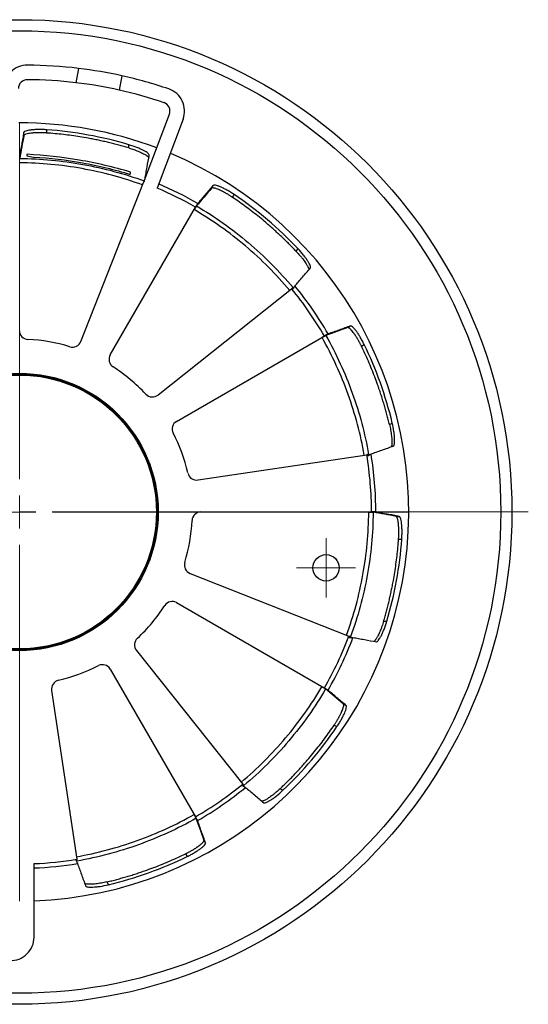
# Model space of a CAD drawing. Header units: millimetres. Extents: x 57 to 100, y 69 to 174.
# Tile 3 of 3: x 73 to 88, y 144 to 174. Entities that reach past the tile are written whole.
import ezdxf

# ---------------------------------------------------------------- set-up
doc = ezdxf.new("R2010")
doc.units = ezdxf.units.MM

# ---------------------------------------------------------------- blocks, each defined once
blk = doc.blocks.new('SW_CENTERMARKSYMBOL_0')
at = {"color": 0, "linetype": 'Continuous', "lineweight": 18}
for p, q in [((0, 0), (0.5, 0)), ((1, 0), (15.508, 0))]:
    blk.add_line(p, q, dxfattribs=at)
blk = doc.blocks.new('SW_CENTERMARKSYMBOL_1')
at = {"color": 0, "linetype": 'Continuous', "lineweight": 18}
for p, q in [((0, 0.5), (0, 0.902)), ((0, 0), (0, 0.5)), ((-0.5, 0), (-0.902, 0)), ((0, 0), (-0.5, 0)), ((0, 0), (0, -0.5)), ((0, 0), (0.5, 0)), ((0.5, 0), (0.902, 0)), ((0, -0.5), (0, -0.902))]:
    blk.add_line(p, q, dxfattribs=at)
blk = doc.blocks.new('SW_CENTERMARKSYMBOL_2')
at = {"color": 0, "linetype": 'Continuous', "lineweight": 18}
for p, q in [((0, 1), (0, 11.86)), ((0, 0), (0, 0.5)), ((-1, 0), (-11.86, 0)), ((0, 0), (-0.5, 0)), ((0, 0), (0, -0.5)), ((0, 0), (0.5, 0)), ((1, 0), (11.86, 0)), ((0, -1), (0, -11.86))]:
    blk.add_line(p, q, dxfattribs=at)

msp = doc.modelspace()

# ---------------------------------------------------------------- linework, layer by layer
at = {"color": 7, "linetype": 'Continuous', "lineweight": 25}
for p, q in [((74.766, 172.42), (74.686, 171.983)), ((76.087, 172.194), (76.007, 171.757)), ((76.746, 168.935), (77.534, 171.026)), ((77.949, 170.87), (77.158, 168.77)), ((73.793, 170.449), (73.793, 170.547)), ((73.097, 170.372), (73.097, 170.47)), ((76.297, 169.993), (76.297, 170.091)), ((74.837, 164.096), (76.745, 168.936)), ((76.746, 168.935), (76.745, 168.936)), ((76.753, 168.957), (76.755, 168.957)), ((78.818, 168.768), (78.867, 168.853)), ((79.458, 168.487), (79.507, 168.572)), ((75.728, 163.683), (78.328, 168.187)), ((78.388, 168.284), (78.29, 168.114)), ((78.387, 168.285), (78.386, 168.286)), ((78.388, 168.284), (78.387, 168.285)), ((81.399, 166.84), (81.448, 166.925)), ((77.187, 162.463), (81.258, 165.701)), ((82.97, 164.518), (83.054, 164.567)), ((77.751, 161.659), (82.255, 164.26)), ((82.356, 164.315), (82.186, 164.216)), ((82.356, 164.315), (82.355, 164.315)), ((83.384, 163.955), (83.469, 164.004)), ((84.241, 161.558), (84.326, 161.607)), ((78.405, 159.874), (83.55, 160.642)), ((78.492, 158.896), (83.693, 158.896)), ((83.807, 158.893), (83.61, 158.893)), ((83.807, 158.896), (83.693, 158.896)), ((83.807, 158.894), (83.807, 158.896)), ((83.807, 158.893), (83.807, 158.894)), ((84.441, 158.762), (84.538, 158.762)), ((84.518, 158.067), (84.616, 158.067)), ((78.165, 157.022), (83.005, 155.115)), ((77.751, 156.132), (82.255, 153.531)), ((84.062, 155.563), (84.16, 155.563)), ((76.531, 154.673), (79.769, 150.601)), ((75.728, 154.108), (78.328, 149.604)), ((73.942, 153.455), (74.71, 148.31)), ((82.353, 153.472), (82.183, 153.57)), ((82.353, 153.472), (82.354, 153.473)), ((82.354, 153.473), (82.354, 153.474)), ((82.836, 153.042), (82.921, 152.993)), ((82.556, 152.401), (82.641, 152.352)), ((80.909, 150.461), (80.994, 150.412)), ((78.383, 149.504), (78.285, 149.674)), ((78.383, 149.504), (78.384, 149.504)), ((78.384, 149.504), (78.386, 149.505)), ((78.587, 148.89), (78.636, 148.805)), ((78.024, 148.476), (78.073, 148.391)), ((73.408, 145.933), (73.408, 148.176)), ((75.627, 147.618), (75.676, 147.534))]:
    msp.add_line(p, q, dxfattribs=at)
at = {"color": 7, "linetype": 'Continuous', "lineweight": 25, "flags": 128}
for points in [[(76.79, 169.06), (76.79, 169.06), (76.791, 169.06), (76.791, 169.06), (76.791, 169.06), (76.792, 169.06), (76.792, 169.059), (76.793, 169.059), (76.793, 169.059)], [(78.386, 168.286), (78.381, 168.277), (78.375, 168.267), (78.368, 168.256), (78.361, 168.244), (78.354, 168.23), (78.345, 168.216), (78.337, 168.202), (78.328, 168.187)], [(82.354, 164.317), (82.346, 164.312), (82.336, 164.306), (82.325, 164.3), (82.312, 164.293), (82.299, 164.285), (82.285, 164.277), (82.27, 164.268), (82.255, 164.26)], [(82.355, 164.315), (82.355, 164.316), (82.355, 164.316), (82.355, 164.316), (82.355, 164.316), (82.355, 164.316), (82.355, 164.317), (82.355, 164.317), (82.354, 164.317)], [(82.354, 153.474), (82.346, 153.479), (82.336, 153.485), (82.325, 153.491), (82.312, 153.499), (82.299, 153.506), (82.285, 153.514), (82.27, 153.523), (82.255, 153.531)], [(78.386, 149.505), (78.381, 149.514), (78.375, 149.524), (78.368, 149.535), (78.361, 149.548), (78.354, 149.561), (78.345, 149.575), (78.337, 149.59), (78.328, 149.604)]]:
    msp.add_lwpolyline(points, dxfattribs=at)
at = {"color": 7, "linetype": 'Continuous', "lineweight": 25}
for centre, radius in [((72.964, 158.896), 15.008), ((72.964, 158.896), 14.67), ((72.964, 158.896), 4.228), ((72.964, 158.896), 4.201), ((72.964, 158.896), 4.174), ((82.308, 157.194), 0.402)]:
    msp.add_circle(centre, radius, dxfattribs=at)
for centre, radius, start, end in [((73.201, 171.807), 0.712, 89.6771, 180.8666), ((73.128, 158.897), 13.621, 83.0943, 89.6771), ((73.128, 158.897), 13.621, 77.4553, 83.0943), ((73.201, 171.807), 0.268, 89.6771, 180.8666), ((73.128, 158.897), 13.178, 83.2094, 89.6771), ((73.128, 158.897), 13.621, 71.2255, 77.4553), ((73.128, 158.897), 13.178, 77.3804, 83.2094), ((73.128, 158.897), 13.178, 71.2255, 77.3804), ((77.283, 171.121), 0.712, 339.3577, 71.2255), ((77.283, 171.121), 0.268, 339.3577, 71.2255), ((72.964, 158.896), 11.862, 69.3577, 90.0744), ((72.964, 158.896), 11.681, 73.4239, 85.9338), ((72.964, 158.896), 11.862, 272.1429, 67.2147), ((72.964, 158.896), 10.729, 60, 66.9883), ((72.964, 158.896), 10.861, 59.9828, 67.0172), ((72.964, 158.896), 11.681, 43.4239, 55.9338), ((72.964, 158.896), 10.729, 30, 39.3669), ((72.964, 158.896), 10.861, 29.9828, 39.3749), ((73.232, 164.423), 0.268, 180, 267.2243), ((72.964, 158.896), 5.266, 73.0504, 87.2243), ((74.58, 164.198), 0.277, 253.0504, 338.4911), ((72.964, 158.896), 11.681, 13.4239, 25.9338), ((75.96, 163.549), 0.268, 150, 237.2243), ((72.964, 158.896), 5.266, 43.0504, 57.2243), ((77.015, 162.679), 0.277, 223.0504, 308.4911), ((77.885, 161.427), 0.268, 120, 207.2243), ((72.964, 158.896), 5.266, 13.0504, 27.2243), ((72.964, 158.896), 10.729, 0, 9.3669), ((72.964, 158.896), 10.861, 359.9828, 9.3749), ((78.364, 160.147), 0.277, 193.0504, 278.4911), ((78.492, 158.628), 0.268, 90, 177.2243), ((72.964, 158.896), 5.266, 343.0504, 357.2243), ((72.964, 158.896), 11.681, 343.4239, 355.9338), ((78.266, 157.28), 0.277, 163.0504, 248.4911), ((77.617, 155.9), 0.268, 60, 147.2243), ((72.964, 158.896), 5.266, 313.0504, 327.2243), ((76.748, 154.845), 0.277, 133.0504, 218.4911), ((72.964, 158.896), 10.729, 330, 339.3669), ((72.964, 158.896), 10.861, 329.9828, 339.3749), ((72.964, 158.896), 5.266, 283.0504, 297.2243), ((75.496, 153.974), 0.268, 30, 117.2243), ((74.216, 153.496), 0.277, 103.0504, 188.4911), ((72.964, 158.896), 11.681, 313.4239, 325.9338), ((72.964, 158.896), 10.729, 300, 309.3669), ((72.964, 158.896), 10.861, 299.9828, 309.3749), ((72.964, 158.896), 10.729, 272.3694, 279.3669), ((72.964, 158.896), 11.681, 283.4239, 295.9338), ((72.964, 158.896), 10.861, 272.3405, 279.3749), ((72.696, 145.933), 0.712, 268.1322, 0)]:
    msp.add_arc(centre, radius, start, end, dxfattribs=at)
for points, knots in [([(73.793, 170.547), (73.748, 170.55), (73.703, 170.553), (73.616, 170.555), (73.573, 170.555), (73.49, 170.554), (73.451, 170.552), (73.376, 170.548), (73.341, 170.544), (73.277, 170.536), (73.248, 170.532), (73.197, 170.521), (73.175, 170.516), (73.121, 170.498), (73.1, 170.484), (73.097, 170.47)], [0, 0, 0, 0, 0.125, 0.125, 0.25, 0.25, 0.375, 0.375, 0.5, 0.5, 0.625, 0.625, 0.75, 0.75, 1, 1, 1, 1]), ([(73.097, 170.47), (73.086, 170.409), (73.075, 170.348), (73.064, 170.287), (73.053, 170.226), (73.042, 170.165), (73.031, 170.104), (73.01, 169.988), (72.989, 169.872), (72.967, 169.756)], [0, 0, 0, 0, 0.00585131, 0.00585131, 0.00585131, 0.01170261, 0.01170261, 0.01170261, 0.02283276, 0.02283276, 0.02283276, 0.02283276]), ([(73.793, 170.449), (73.781, 170.45), (73.757, 170.452), (73.721, 170.454), (73.686, 170.455), (73.651, 170.456), (73.616, 170.457), (73.582, 170.457), (73.548, 170.457), (73.515, 170.457), (73.483, 170.456), (73.451, 170.454), (73.42, 170.453), (73.39, 170.451), (73.362, 170.448), (73.334, 170.445), (73.291, 170.44), (73.224, 170.43), (73.16, 170.415), (73.121, 170.398), (73.105, 170.386), (73.099, 170.378), (73.098, 170.373), (73.097, 170.372)], [0, 0, 0, 0, 0.033323, 0.066632, 0.099943, 0.133268, 0.166615, 0.199987, 0.233386, 0.266813, 0.300266, 0.333743, 0.367242, 0.400764, 0.434309, 0.467882, 0.501488, 0.597042, 0.750937, 0.849886, 0.924461, 0.974574, 1, 1, 1, 1]), ([(76.297, 169.993), (76.246, 170.008), (76.144, 170.038), (75.99, 170.081), (75.836, 170.121), (75.681, 170.159), (75.526, 170.195), (75.37, 170.229), (75.214, 170.261), (75.026, 170.296), (74.806, 170.334), (74.553, 170.371), (74.301, 170.403), (74.047, 170.43), (73.877, 170.443), (73.793, 170.449)], [0, 0, 0, 0, 0.062538, 0.125042, 0.187524, 0.249995, 0.312467, 0.374951, 0.437459, 0.500003, 0.600046, 0.700019, 0.799971, 0.899949, 1, 1, 1, 1]), ([(76.92, 169.774), (76.921, 169.781), (76.918, 169.789), (76.904, 169.809), (76.893, 169.82), (76.863, 169.844), (76.845, 169.857), (76.801, 169.884), (76.775, 169.899), (76.719, 169.929), (76.687, 169.944), (76.619, 169.975), (76.582, 169.991), (76.467, 170.036), (76.383, 170.066), (76.297, 170.091)], [0, 0, 0, 0, 0.125, 0.125, 0.25, 0.25, 0.375, 0.375, 0.5, 0.5, 0.625, 0.625, 0.75, 0.75, 1, 1, 1, 1]), ([(76.297, 169.993), (76.35, 169.977), (76.435, 169.95), (76.541, 169.91), (76.619, 169.877), (76.688, 169.846), (76.762, 169.809), (76.829, 169.771), (76.876, 169.737), (76.899, 169.716), (76.905, 169.708), (76.907, 169.705)], [0, 0, 0, 0, 0.180967, 0.291636, 0.38905, 0.48639, 0.58354, 0.741965, 0.874568, 0.962142, 1, 1, 1, 1]), ([(72.97, 169.674), (73.294, 169.672), (73.617, 169.655), (74.259, 169.595), (74.578, 169.551), (75.533, 169.378), (76.158, 169.21), (76.765, 168.988)], [0, 0, 0, 0, 0.25, 0.25, 0.5, 0.5, 1, 1, 1, 1]), ([(76.35, 169.26), (75.837, 169.411), (75.315, 169.531), (74.26, 169.712), (73.73, 169.772), (73.195, 169.8)], [0, 0, 0, 0, 0.5, 0.5, 1, 1, 1, 1]), ([(73.395, 169.715), (73.894, 169.687), (74.391, 169.628), (75.128, 169.496), (75.372, 169.445), (75.857, 169.328), (76.098, 169.262), (76.337, 169.189)], [0, 0, 0, 0, 0.5, 0.5, 0.75, 0.75, 1, 1, 1, 1]), ([(76.79, 169.06), (76.8, 169.115), (76.81, 169.17), (76.82, 169.225), (76.831, 169.286), (76.842, 169.347), (76.853, 169.408), (76.876, 169.53), (76.898, 169.652), (76.92, 169.774)], [0.00057247, 0.00057247, 0.00057247, 0.00057247, 0.00585131, 0.00585131, 0.00585131, 0.01170261, 0.01170261, 0.01170261, 0.02340522, 0.02340522, 0.02340522, 0.02340522]), ([(76.717, 168.865), (76.117, 169.083), (75.499, 169.25), (74.556, 169.42), (74.24, 169.463), (73.605, 169.523), (73.286, 169.539), (72.967, 169.542)], [0, 0, 0, 0, 0.5, 0.5, 0.75, 0.75, 1, 1, 1, 1]), ([(76.765, 168.988), (76.763, 168.983), (76.761, 168.977), (76.759, 168.972), (76.757, 168.967), (76.755, 168.962), (76.753, 168.957)], [-0.000572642, -0.000572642, -0.000572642, -0.000572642, 0, 0, 0, 0.000484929, 0.000484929, 0.000484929, 0.000484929]), ([(78.867, 168.853), (78.827, 168.805), (78.787, 168.758), (78.746, 168.711), (78.706, 168.664), (78.666, 168.617), (78.626, 168.569), (78.55, 168.48), (78.474, 168.39), (78.397, 168.3)], [0, 0, 0, 0, 0.00585131, 0.00585131, 0.00585131, 0.01170261, 0.01170261, 0.01170261, 0.02283276, 0.02283276, 0.02283276, 0.02283276]), ([(79.458, 168.487), (79.449, 168.494), (79.429, 168.507), (79.399, 168.527), (79.369, 168.546), (79.339, 168.564), (79.31, 168.582), (79.28, 168.599), (79.251, 168.616), (79.222, 168.632), (79.193, 168.648), (79.165, 168.662), (79.138, 168.676), (79.111, 168.689), (79.085, 168.702), (79.059, 168.713), (79.02, 168.73), (78.957, 168.755), (78.894, 168.773), (78.851, 168.778), (78.831, 168.776), (78.822, 168.772), (78.819, 168.769), (78.818, 168.768)], [0, 0, 0, 0, 0.033323, 0.066632, 0.099943, 0.133268, 0.166615, 0.199987, 0.233386, 0.266813, 0.300266, 0.333743, 0.367242, 0.400764, 0.434309, 0.467882, 0.501488, 0.597042, 0.750937, 0.849886, 0.924461, 0.974574, 1, 1, 1, 1]), ([(79.507, 168.572), (79.47, 168.597), (79.433, 168.621), (79.359, 168.667), (79.321, 168.689), (79.249, 168.729), (79.214, 168.747), (79.147, 168.78), (79.115, 168.795), (79.056, 168.82), (79.028, 168.831), (78.979, 168.847), (78.957, 168.854), (78.901, 168.865), (78.876, 168.863), (78.867, 168.853)], [0, 0, 0, 0, 0.125, 0.125, 0.25, 0.25, 0.375, 0.375, 0.5, 0.5, 0.625, 0.625, 0.75, 0.75, 1, 1, 1, 1]), ([(81.399, 166.84), (81.362, 166.879), (81.289, 166.956), (81.177, 167.069), (81.064, 167.181), (80.949, 167.291), (80.832, 167.4), (80.714, 167.507), (80.595, 167.613), (80.45, 167.738), (80.278, 167.881), (80.078, 168.039), (79.875, 168.193), (79.669, 168.343), (79.529, 168.439), (79.458, 168.487)], [0, 0, 0, 0, 0.062538, 0.125042, 0.187524, 0.249995, 0.312467, 0.374951, 0.437459, 0.500003, 0.600046, 0.700019, 0.799971, 0.899949, 1, 1, 1, 1]), ([(78.29, 168.114), (78.306, 168.142), (78.322, 168.168), (78.347, 168.21), (78.355, 168.223), (78.359, 168.227)], [0, 0, 0, 0, 0.5, 0.5, 1, 1, 1, 1]), ([(81.199, 165.653), (80.788, 166.142), (80.336, 166.595), (79.605, 167.214), (79.353, 167.409), (78.833, 167.778), (78.565, 167.952), (78.29, 168.114)], [0, 0, 0, 0, 0.5, 0.5, 0.75, 0.75, 1, 1, 1, 1]), ([(78.359, 168.227), (78.637, 168.063), (78.909, 167.887), (79.435, 167.514), (79.69, 167.316), (80.43, 166.69), (80.887, 166.231), (81.302, 165.735)], [0, 0, 0, 0, 0.25, 0.25, 0.5, 0.5, 1, 1, 1, 1]), ([(81.829, 166.338), (81.834, 166.344), (81.835, 166.353), (81.833, 166.377), (81.829, 166.392), (81.815, 166.428), (81.806, 166.448), (81.782, 166.494), (81.767, 166.519), (81.732, 166.574), (81.713, 166.603), (81.669, 166.663), (81.645, 166.695), (81.568, 166.792), (81.51, 166.86), (81.448, 166.925)], [0, 0, 0, 0, 0.125, 0.125, 0.25, 0.25, 0.375, 0.375, 0.5, 0.5, 0.625, 0.625, 0.75, 0.75, 1, 1, 1, 1]), ([(81.399, 166.84), (81.437, 166.799), (81.497, 166.733), (81.569, 166.645), (81.62, 166.579), (81.664, 166.517), (81.71, 166.448), (81.749, 166.381), (81.772, 166.329), (81.782, 166.299), (81.784, 166.289), (81.784, 166.285)], [0, 0, 0, 0, 0.180967, 0.291636, 0.38905, 0.48639, 0.58354, 0.741965, 0.874568, 0.962142, 1, 1, 1, 1]), ([(81.36, 165.786), (81.396, 165.828), (81.432, 165.871), (81.468, 165.914), (81.508, 165.961), (81.549, 166.008), (81.589, 166.055), (81.669, 166.15), (81.749, 166.244), (81.829, 166.338)], [0.00057247, 0.00057247, 0.00057247, 0.00057247, 0.00585131, 0.00585131, 0.00585131, 0.01170261, 0.01170261, 0.01170261, 0.02340522, 0.02340522, 0.02340522, 0.02340522]), ([(81.302, 165.735), (81.298, 165.732), (81.293, 165.728), (81.288, 165.724), (81.284, 165.721), (81.28, 165.718), (81.277, 165.715)], [-0.000572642, -0.000572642, -0.000572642, -0.000572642, 0, 0, 0, 0.000484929, 0.000484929, 0.000484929, 0.000484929]), ([(81.299, 165.687), (81.314, 165.712), (81.327, 165.735), (81.349, 165.77), (81.357, 165.782), (81.36, 165.786)], [0, 0, 0, 0, 0.5, 0.5, 1, 1, 1, 1]), ([(83.054, 164.567), (82.996, 164.547), (82.938, 164.526), (82.88, 164.505), (82.821, 164.484), (82.763, 164.463), (82.705, 164.442), (82.594, 164.403), (82.483, 164.363), (82.372, 164.323)], [0, 0, 0, 0, 0.00585131, 0.00585131, 0.00585131, 0.01170261, 0.01170261, 0.01170261, 0.02283276, 0.02283276, 0.02283276, 0.02283276]), ([(83.384, 163.955), (83.379, 163.966), (83.369, 163.987), (83.352, 164.019), (83.336, 164.05), (83.319, 164.081), (83.303, 164.112), (83.286, 164.141), (83.269, 164.171), (83.252, 164.199), (83.235, 164.227), (83.218, 164.253), (83.201, 164.279), (83.184, 164.304), (83.168, 164.328), (83.152, 164.35), (83.126, 164.385), (83.084, 164.438), (83.038, 164.485), (83.004, 164.511), (82.985, 164.519), (82.975, 164.52), (82.971, 164.519), (82.97, 164.518)], [0, 0, 0, 0, 0.033323, 0.066632, 0.099943, 0.133268, 0.166615, 0.199987, 0.233386, 0.266813, 0.300266, 0.333743, 0.367242, 0.400764, 0.434309, 0.467882, 0.501488, 0.597042, 0.750937, 0.849886, 0.924461, 0.974574, 1, 1, 1, 1]), ([(83.469, 164.004), (83.449, 164.045), (83.429, 164.084), (83.388, 164.161), (83.366, 164.198), (83.324, 164.269), (83.303, 164.302), (83.261, 164.365), (83.241, 164.394), (83.202, 164.445), (83.184, 164.468), (83.149, 164.507), (83.133, 164.523), (83.09, 164.561), (83.068, 164.572), (83.054, 164.567)], [0, 0, 0, 0, 0.125, 0.125, 0.25, 0.25, 0.375, 0.375, 0.5, 0.5, 0.625, 0.625, 0.75, 0.75, 1, 1, 1, 1]), ([(82.186, 164.216), (82.213, 164.232), (82.24, 164.247), (82.283, 164.27), (82.297, 164.278), (82.302, 164.28)], [0, 0, 0, 0, 0.5, 0.5, 1, 1, 1, 1]), ([(83.474, 160.63), (83.363, 161.259), (83.198, 161.878), (82.874, 162.779), (82.754, 163.074), (82.488, 163.654), (82.343, 163.938), (82.186, 164.216)], [0, 0, 0, 0, 0.5, 0.5, 0.75, 0.75, 1, 1, 1, 1]), ([(82.302, 164.28), (82.461, 163.998), (82.608, 163.71), (82.877, 163.124), (82.999, 162.825), (83.327, 161.913), (83.494, 161.287), (83.605, 160.65)], [0, 0, 0, 0, 0.25, 0.25, 0.5, 0.5, 1, 1, 1, 1]), ([(84.241, 161.558), (84.229, 161.61), (84.204, 161.713), (84.164, 161.868), (84.121, 162.021), (84.077, 162.174), (84.03, 162.327), (83.982, 162.479), (83.931, 162.63), (83.868, 162.81), (83.791, 163.02), (83.697, 163.257), (83.598, 163.492), (83.494, 163.725), (83.421, 163.878), (83.384, 163.955)], [0, 0, 0, 0, 0.0625382, 0.1250424, 0.187524, 0.2499948, 0.3124665, 0.3749507, 0.437459, 0.500003, 0.6000459, 0.7000193, 0.7999709, 0.8999486, 1, 1, 1, 1]), ([(84.241, 161.558), (84.254, 161.504), (84.273, 161.417), (84.291, 161.305), (84.302, 161.221), (84.31, 161.146), (84.315, 161.064), (84.315, 160.986), (84.309, 160.929), (84.303, 160.898), (84.299, 160.889), (84.297, 160.886)], [0, 0, 0, 0, 0.180967, 0.291635, 0.38905, 0.486389, 0.58354, 0.741965, 0.874568, 0.962142, 1, 1, 1, 1]), ([(84.363, 160.909), (84.369, 160.911), (84.375, 160.918), (84.385, 160.94), (84.389, 160.955), (84.395, 160.993), (84.397, 161.015), (84.399, 161.067), (84.399, 161.097), (84.397, 161.161), (84.394, 161.196), (84.387, 161.27), (84.382, 161.31), (84.364, 161.432), (84.347, 161.52), (84.326, 161.607)], [0, 0, 0, 0, 0.125, 0.125, 0.25, 0.25, 0.375, 0.375, 0.5, 0.5, 0.625, 0.625, 0.75, 0.75, 1, 1, 1, 1]), ([(83.68, 160.665), (83.733, 160.684), (83.785, 160.702), (83.838, 160.721), (83.896, 160.742), (83.955, 160.763), (84.013, 160.784), (84.13, 160.826), (84.246, 160.867), (84.363, 160.909)], [0.00057247, 0.00057247, 0.00057247, 0.00057247, 0.00585131, 0.00585131, 0.00585131, 0.01170261, 0.01170261, 0.01170261, 0.02340522, 0.02340522, 0.02340522, 0.02340522]), ([(83.605, 160.65), (83.599, 160.649), (83.593, 160.648), (83.587, 160.647), (83.583, 160.647), (83.578, 160.646), (83.573, 160.645)], [-0.000572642, -0.000572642, -0.000572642, -0.000572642, 0, 0, 0, 0.000484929, 0.000484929, 0.000484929, 0.000484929]), ([(83.578, 160.61), (83.603, 160.624), (83.626, 160.637), (83.663, 160.657), (83.676, 160.663), (83.68, 160.665)], [0, 0, 0, 0, 0.5, 0.5, 1, 1, 1, 1]), ([(82.934, 155.143), (83.152, 155.743), (83.318, 156.361), (83.488, 157.304), (83.532, 157.62), (83.591, 158.254), (83.608, 158.573), (83.61, 158.893)], [0, 0, 0, 0, 0.5, 0.5, 0.75, 0.75, 1, 1, 1, 1]), ([(83.743, 158.89), (83.74, 158.566), (83.724, 158.243), (83.663, 157.601), (83.619, 157.281), (83.447, 156.327), (83.278, 155.702), (83.057, 155.094)], [0, 0, 0, 0, 0.25, 0.25, 0.5, 0.5, 1, 1, 1, 1]), ([(83.61, 158.893), (83.642, 158.893), (83.673, 158.892), (83.722, 158.891), (83.738, 158.89), (83.743, 158.89)], [0, 0, 0, 0, 0.5, 0.5, 1, 1, 1, 1]), ([(84.538, 158.762), (84.478, 158.774), (84.417, 158.785), (84.356, 158.796), (84.295, 158.807), (84.234, 158.818), (84.173, 158.829), (84.057, 158.85), (83.941, 158.871), (83.825, 158.892)], [0, 0, 0, 0, 0.00585131, 0.00585131, 0.00585131, 0.01170261, 0.01170261, 0.01170261, 0.02283276, 0.02283276, 0.02283276, 0.02283276]), ([(84.518, 158.067), (84.519, 158.079), (84.521, 158.103), (84.522, 158.138), (84.524, 158.174), (84.525, 158.209), (84.526, 158.244), (84.526, 158.278), (84.526, 158.312), (84.525, 158.345), (84.524, 158.377), (84.523, 158.409), (84.521, 158.44), (84.519, 158.469), (84.517, 158.498), (84.514, 158.526), (84.509, 158.568), (84.499, 158.636), (84.483, 158.699), (84.467, 158.739), (84.455, 158.755), (84.446, 158.761), (84.442, 158.762), (84.441, 158.762)], [0, 0, 0, 0, 0.033323, 0.066632, 0.099943, 0.133268, 0.166615, 0.199987, 0.233386, 0.266813, 0.300266, 0.333743, 0.367242, 0.400764, 0.434309, 0.467882, 0.501488, 0.597042, 0.750937, 0.849886, 0.924461, 0.974574, 1, 1, 1, 1]), ([(84.616, 158.067), (84.619, 158.112), (84.621, 158.156), (84.624, 158.244), (84.624, 158.287), (84.623, 158.37), (84.621, 158.409), (84.616, 158.484), (84.613, 158.519), (84.605, 158.583), (84.6, 158.612), (84.59, 158.663), (84.584, 158.685), (84.566, 158.739), (84.552, 158.76), (84.538, 158.762)], [0, 0, 0, 0, 0.125, 0.125, 0.25, 0.25, 0.375, 0.375, 0.5, 0.5, 0.625, 0.625, 0.75, 0.75, 1, 1, 1, 1]), ([(84.062, 155.563), (84.077, 155.614), (84.107, 155.716), (84.149, 155.87), (84.189, 156.024), (84.228, 156.179), (84.264, 156.334), (84.297, 156.49), (84.329, 156.646), (84.365, 156.834), (84.402, 157.054), (84.44, 157.306), (84.472, 157.559), (84.498, 157.813), (84.511, 157.982), (84.518, 158.067)], [0, 0, 0, 0, 0.062538, 0.125042, 0.187524, 0.249995, 0.312467, 0.374951, 0.437459, 0.500003, 0.600046, 0.700019, 0.799971, 0.899949, 1, 1, 1, 1]), ([(84.062, 155.563), (84.045, 155.51), (84.019, 155.425), (83.978, 155.319), (83.946, 155.241), (83.915, 155.172), (83.878, 155.098), (83.839, 155.031), (83.806, 154.984), (83.785, 154.961), (83.777, 154.954), (83.774, 154.952)], [0, 0, 0, 0, 0.180967, 0.291635, 0.38905, 0.486389, 0.58354, 0.741964, 0.874568, 0.962142, 1, 1, 1, 1]), ([(83.842, 154.94), (83.849, 154.939), (83.858, 154.942), (83.877, 154.956), (83.888, 154.967), (83.913, 154.996), (83.926, 155.015), (83.953, 155.059), (83.968, 155.084), (83.998, 155.141), (84.013, 155.173), (84.044, 155.241), (84.059, 155.278), (84.105, 155.392), (84.134, 155.477), (84.16, 155.563)], [0, 0, 0, 0, 0.125, 0.125, 0.25, 0.25, 0.375, 0.375, 0.5, 0.5, 0.625, 0.625, 0.75, 0.75, 1, 1, 1, 1]), ([(83.014, 155.073), (83.042, 155.073), (83.068, 155.073), (83.11, 155.071), (83.124, 155.071), (83.129, 155.07)], [0, 0, 0, 0, 0.5, 0.5, 1, 1, 1, 1]), ([(83.057, 155.094), (83.051, 155.097), (83.046, 155.099), (83.04, 155.101), (83.035, 155.103), (83.031, 155.105), (83.026, 155.107)], [-0.000572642, -0.000572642, -0.000572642, -0.000572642, 0, 0, 0, 0.000484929, 0.000484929, 0.000484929, 0.000484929]), ([(83.129, 155.07), (83.184, 155.06), (83.239, 155.05), (83.294, 155.04), (83.355, 155.029), (83.416, 155.018), (83.477, 155.006), (83.599, 154.984), (83.721, 154.962), (83.842, 154.94)], [0.00057247, 0.00057247, 0.00057247, 0.00057247, 0.00585131, 0.00585131, 0.00585131, 0.01170261, 0.01170261, 0.01170261, 0.02340522, 0.02340522, 0.02340522, 0.02340522]), ([(79.722, 150.661), (80.211, 151.072), (80.664, 151.524), (81.283, 152.255), (81.478, 152.507), (81.847, 153.027), (82.021, 153.295), (82.183, 153.57)], [0, 0, 0, 0, 0.5, 0.5, 0.75, 0.75, 1, 1, 1, 1]), ([(82.296, 153.501), (82.132, 153.222), (81.956, 152.951), (81.583, 152.425), (81.385, 152.17), (80.758, 151.43), (80.3, 150.973), (79.804, 150.557)], [0, 0, 0, 0, 0.25, 0.25, 0.5, 0.5, 1, 1, 1, 1]), ([(82.183, 153.57), (82.21, 153.554), (82.237, 153.538), (82.278, 153.513), (82.292, 153.504), (82.296, 153.501)], [0, 0, 0, 0, 0.5, 0.5, 1, 1, 1, 1]), ([(82.921, 152.993), (82.874, 153.033), (82.827, 153.073), (82.78, 153.113), (82.732, 153.153), (82.685, 153.193), (82.638, 153.234), (82.548, 153.31), (82.458, 153.386), (82.368, 153.462)], [0, 0, 0, 0, 0.00585131, 0.00585131, 0.00585131, 0.01170261, 0.01170261, 0.01170261, 0.02283276, 0.02283276, 0.02283276, 0.02283276]), ([(82.556, 152.401), (82.563, 152.411), (82.576, 152.431), (82.595, 152.461), (82.614, 152.491), (82.633, 152.52), (82.651, 152.55), (82.668, 152.58), (82.685, 152.609), (82.701, 152.638), (82.716, 152.667), (82.731, 152.695), (82.745, 152.722), (82.758, 152.749), (82.77, 152.775), (82.782, 152.8), (82.799, 152.84), (82.824, 152.903), (82.842, 152.966), (82.847, 153.008), (82.845, 153.029), (82.841, 153.038), (82.838, 153.041), (82.837, 153.042)], [0, 0, 0, 0, 0.033323, 0.066632, 0.099943, 0.133268, 0.166615, 0.199987, 0.233386, 0.266813, 0.300266, 0.333743, 0.367242, 0.400764, 0.434309, 0.467882, 0.501488, 0.597042, 0.750937, 0.849886, 0.924461, 0.974574, 1, 1, 1, 1]), ([(82.641, 152.352), (82.666, 152.39), (82.69, 152.427), (82.736, 152.501), (82.757, 152.539), (82.798, 152.611), (82.816, 152.646), (82.849, 152.713), (82.864, 152.745), (82.889, 152.804), (82.899, 152.831), (82.916, 152.881), (82.922, 152.903), (82.933, 152.959), (82.932, 152.984), (82.921, 152.993)], [0, 0, 0, 0, 0.125, 0.125, 0.25, 0.25, 0.375, 0.375, 0.5, 0.5, 0.625, 0.625, 0.75, 0.75, 1, 1, 1, 1]), ([(80.909, 150.461), (80.947, 150.497), (81.024, 150.571), (81.138, 150.683), (81.25, 150.796), (81.36, 150.911), (81.469, 151.028), (81.576, 151.145), (81.682, 151.265), (81.807, 151.41), (81.949, 151.582), (82.108, 151.781), (82.262, 151.985), (82.412, 152.191), (82.508, 152.331), (82.556, 152.401)], [0, 0, 0, 0, 0.062538, 0.125042, 0.187524, 0.249995, 0.312467, 0.374951, 0.437459, 0.500003, 0.600046, 0.700019, 0.799971, 0.899949, 1, 1, 1, 1]), ([(79.756, 150.56), (79.78, 150.546), (79.803, 150.533), (79.839, 150.511), (79.851, 150.503), (79.854, 150.5)], [0, 0, 0, 0, 0.5, 0.5, 1, 1, 1, 1]), ([(79.804, 150.557), (79.8, 150.562), (79.797, 150.567), (79.793, 150.571), (79.79, 150.575), (79.787, 150.579), (79.784, 150.583)], [-0.000572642, -0.000572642, -0.000572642, -0.000572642, 0, 0, 0, 0.000484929, 0.000484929, 0.000484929, 0.000484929]), ([(79.854, 150.5), (79.897, 150.464), (79.94, 150.428), (79.982, 150.391), (80.029, 150.351), (80.077, 150.311), (80.124, 150.271), (80.218, 150.191), (80.313, 150.111), (80.407, 150.031)], [0.00057247, 0.00057247, 0.00057247, 0.00057247, 0.00585131, 0.00585131, 0.00585131, 0.01170261, 0.01170261, 0.01170261, 0.02340522, 0.02340522, 0.02340522, 0.02340522]), ([(80.909, 150.461), (80.868, 150.423), (80.802, 150.363), (80.714, 150.291), (80.647, 150.239), (80.586, 150.196), (80.517, 150.15), (80.45, 150.111), (80.397, 150.087), (80.368, 150.078), (80.357, 150.076), (80.354, 150.076)], [0, 0, 0, 0, 0.180967, 0.291635, 0.38905, 0.486389, 0.58354, 0.741965, 0.874568, 0.962142, 1, 1, 1, 1]), ([(80.407, 150.031), (80.413, 150.026), (80.421, 150.025), (80.445, 150.027), (80.46, 150.031), (80.496, 150.045), (80.517, 150.054), (80.562, 150.078), (80.588, 150.093), (80.642, 150.127), (80.671, 150.147), (80.732, 150.191), (80.764, 150.215), (80.861, 150.291), (80.928, 150.35), (80.994, 150.412)], [0, 0, 0, 0, 0.125, 0.125, 0.25, 0.25, 0.375, 0.375, 0.5, 0.5, 0.625, 0.625, 0.75, 0.75, 1, 1, 1, 1]), ([(74.699, 148.386), (75.328, 148.497), (75.946, 148.662), (76.848, 148.986), (77.143, 149.106), (77.722, 149.372), (78.007, 149.517), (78.285, 149.674)], [0, 0, 0, 0, 0.5, 0.5, 0.75, 0.75, 1, 1, 1, 1]), ([(78.348, 149.558), (78.067, 149.399), (77.779, 149.251), (77.193, 148.983), (76.894, 148.861), (75.981, 148.533), (75.355, 148.366), (74.719, 148.255)], [0, 0, 0, 0, 0.25, 0.25, 0.5, 0.5, 1, 1, 1, 1]), ([(78.285, 149.674), (78.301, 149.647), (78.316, 149.62), (78.339, 149.577), (78.347, 149.563), (78.348, 149.558)], [0, 0, 0, 0, 0.5, 0.5, 1, 1, 1, 1]), ([(78.636, 148.805), (78.615, 148.864), (78.594, 148.922), (78.573, 148.98), (78.553, 149.039), (78.532, 149.097), (78.511, 149.155), (78.471, 149.266), (78.432, 149.377), (78.392, 149.488)], [0, 0, 0, 0, 0.00585131, 0.00585131, 0.00585131, 0.01170261, 0.01170261, 0.01170261, 0.02283276, 0.02283276, 0.02283276, 0.02283276]), ([(78.024, 148.475), (78.035, 148.481), (78.056, 148.491), (78.088, 148.507), (78.119, 148.524), (78.15, 148.54), (78.18, 148.557), (78.21, 148.574), (78.239, 148.591), (78.268, 148.608), (78.295, 148.625), (78.322, 148.642), (78.348, 148.659), (78.373, 148.676), (78.396, 148.692), (78.419, 148.708), (78.453, 148.734), (78.506, 148.776), (78.554, 148.822), (78.579, 148.856), (78.588, 148.874), (78.589, 148.884), (78.588, 148.889), (78.587, 148.89)], [0, 0, 0, 0, 0.033323, 0.066632, 0.099943, 0.133268, 0.166615, 0.199987, 0.233386, 0.266813, 0.300266, 0.333743, 0.367242, 0.400764, 0.434309, 0.467882, 0.501488, 0.597042, 0.750937, 0.849886, 0.924461, 0.974574, 1, 1, 1, 1]), ([(78.073, 148.391), (78.113, 148.411), (78.153, 148.431), (78.229, 148.472), (78.267, 148.494), (78.338, 148.536), (78.371, 148.557), (78.433, 148.599), (78.462, 148.619), (78.514, 148.658), (78.536, 148.676), (78.575, 148.711), (78.592, 148.727), (78.63, 148.77), (78.641, 148.792), (78.636, 148.805)], [0, 0, 0, 0, 0.125, 0.125, 0.25, 0.25, 0.375, 0.375, 0.5, 0.5, 0.625, 0.625, 0.75, 0.75, 1, 1, 1, 1]), ([(74.678, 148.281), (74.693, 148.257), (74.705, 148.234), (74.725, 148.197), (74.732, 148.184), (74.733, 148.18)], [0, 0, 0, 0, 0.5, 0.5, 1, 1, 1, 1]), ([(74.719, 148.255), (74.718, 148.261), (74.717, 148.266), (74.716, 148.272), (74.715, 148.277), (74.715, 148.282), (74.714, 148.287)], [-0.000572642, -0.000572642, -0.000572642, -0.000572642, 0, 0, 0, 0.000484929, 0.000484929, 0.000484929, 0.000484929]), ([(75.627, 147.618), (75.679, 147.631), (75.782, 147.656), (75.936, 147.696), (76.09, 147.739), (76.243, 147.783), (76.395, 147.829), (76.547, 147.878), (76.698, 147.928), (76.879, 147.992), (77.088, 148.069), (77.326, 148.163), (77.561, 148.262), (77.794, 148.365), (77.947, 148.439), (78.024, 148.476)], [0, 0, 0, 0, 0.062538, 0.125042, 0.187524, 0.249995, 0.312467, 0.374951, 0.437459, 0.500003, 0.600046, 0.700019, 0.799971, 0.899949, 1, 1, 1, 1]), ([(74.733, 148.18), (74.752, 148.127), (74.771, 148.074), (74.79, 148.022), (74.811, 147.963), (74.832, 147.905), (74.852, 147.847), (74.894, 147.73), (74.936, 147.614), (74.978, 147.497)], [0.00057247, 0.00057247, 0.00057247, 0.00057247, 0.00585131, 0.00585131, 0.00585131, 0.01170261, 0.01170261, 0.01170261, 0.02340522, 0.02340522, 0.02340522, 0.02340522]), ([(75.627, 147.618), (75.573, 147.606), (75.485, 147.587), (75.373, 147.569), (75.29, 147.558), (75.215, 147.55), (75.132, 147.545), (75.055, 147.545), (74.997, 147.551), (74.967, 147.557), (74.957, 147.561), (74.954, 147.562)], [0, 0, 0, 0, 0.180967, 0.291636, 0.38905, 0.486389, 0.58354, 0.741965, 0.874569, 0.962142, 1, 1, 1, 1]), ([(74.978, 147.497), (74.98, 147.49), (74.987, 147.485), (75.009, 147.475), (75.024, 147.471), (75.062, 147.464), (75.084, 147.462), (75.136, 147.46), (75.165, 147.461), (75.23, 147.463), (75.264, 147.466), (75.339, 147.473), (75.379, 147.478), (75.501, 147.496), (75.588, 147.513), (75.676, 147.534)], [0, 0, 0, 0, 0.125, 0.125, 0.25, 0.25, 0.375, 0.375, 0.5, 0.5, 0.625, 0.625, 0.75, 0.75, 1, 1, 1, 1])]:
    msp.add_open_spline(points, degree=3, knots=knots, dxfattribs=at)
for points in [[(73.097, 170.372), (73.055, 170.14), (73.013, 169.907), (72.97, 169.674)], [(73.195, 169.8), (73.193, 169.784), (73.19, 169.769), (73.187, 169.753)], [(73.187, 169.753), (73.256, 169.741), (73.325, 169.728), (73.395, 169.715)], [(76.337, 169.189), (76.341, 169.212), (76.345, 169.236), (76.35, 169.26)], [(76.745, 168.936), (76.748, 168.943), (76.75, 168.95), (76.753, 168.957)], [(78.818, 168.768), (78.665, 168.588), (78.512, 168.407), (78.359, 168.227)], [(78.397, 168.3), (78.396, 168.298), (78.392, 168.293), (78.387, 168.285)], [(81.258, 165.701), (81.265, 165.705), (81.271, 165.71), (81.277, 165.715)], [(81.277, 165.715), (81.284, 165.706), (81.292, 165.697), (81.299, 165.687)], [(82.97, 164.518), (82.747, 164.439), (82.525, 164.359), (82.302, 164.28)], [(82.372, 164.323), (82.369, 164.322), (82.364, 164.32), (82.355, 164.315)], [(83.55, 160.642), (83.557, 160.643), (83.565, 160.644), (83.573, 160.645)], [(83.573, 160.645), (83.575, 160.633), (83.577, 160.622), (83.578, 160.61)], [(84.441, 158.762), (84.208, 158.805), (83.976, 158.847), (83.743, 158.89)], [(83.825, 158.892), (83.822, 158.893), (83.816, 158.893), (83.807, 158.894)], [(83.005, 155.115), (83.012, 155.112), (83.019, 155.109), (83.026, 155.107)], [(83.026, 155.107), (83.022, 155.095), (83.018, 155.084), (83.014, 155.073)], [(82.837, 153.042), (82.656, 153.195), (82.476, 153.348), (82.296, 153.501)], [(82.368, 153.462), (82.366, 153.464), (82.361, 153.468), (82.354, 153.473)], [(79.784, 150.583), (79.774, 150.576), (79.765, 150.568), (79.756, 150.56)], [(79.769, 150.601), (79.774, 150.595), (79.779, 150.589), (79.784, 150.583)], [(78.587, 148.89), (78.508, 149.113), (78.428, 149.335), (78.348, 149.558)], [(78.392, 149.488), (78.391, 149.491), (78.388, 149.496), (78.384, 149.504)], [(74.714, 148.287), (74.702, 148.285), (74.69, 148.283), (74.678, 148.281)], [(74.71, 148.31), (74.711, 148.302), (74.713, 148.295), (74.714, 148.287)]]:
    msp.add_open_spline(points, degree=3, dxfattribs=at)

# ---------------------------------------------------------------- block references
at = {"color": 7, "linetype": 'Continuous', "lineweight": 18}
for name, p in [('SW_CENTERMARKSYMBOL_0', (72.964, 158.896)), ('SW_CENTERMARKSYMBOL_2', (72.966, 158.895)), ('SW_CENTERMARKSYMBOL_1', (82.308, 157.194))]:
    msp.add_blockref(name, p, dxfattribs=at)

doc.saveas('drawing.dxf')
